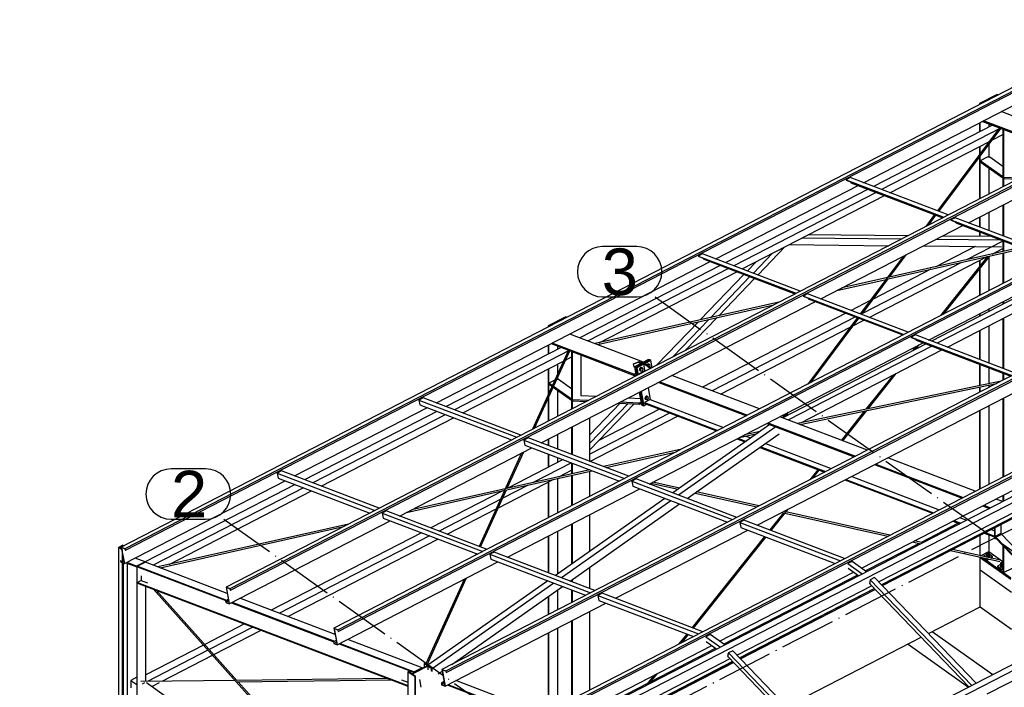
# Paper-space layout '_' of a CAD drawing. Header units: millimetres. Extents: x -84 to 507, y -65 to 286.
# Tile 4 of 16: x 24 to 130, y 122 to 194. Entities that reach past the tile are written whole.
import ezdxf

# ---------------------------------------------------------------- set-up
doc = ezdxf.new("R2010")
doc.units = ezdxf.units.MM
doc.linetypes.add('ACAD_ISO04W100', pattern=[30, 24, -3, 0, -3])
doc.layers.add('0-AS', color=7, linetype='CONTINUOUS')
doc.styles.add('Arial', font='arial.ttf')

psp = doc.layouts.new('_')

# ---------------------------------------------------------------- linework, layer by layer
at = {"layer": '0-AS', "color": 145, "linetype": 'Continuous', "ltscale": 0.25}
for p, q in [((314.28, 280.89), (34.88, 136.98)), ((35.31, 136.81), (314.7, 280.72)), ((35.34, 136.64), (314.74, 280.55)), ((325.55, 276.59), (46.16, 132.68)), ((46.58, 132.52), (325.98, 276.43)), ((46.62, 132.34), (326.01, 276.25)), ((337.14, 272.17), (57.74, 128.27)), ((58.17, 128.1), (337.56, 272.01)), ((58.2, 127.93), (337.6, 271.83)), ((348.72, 267.76), (69.33, 123.85)), ((69.75, 123.69), (349.15, 267.6)), ((69.79, 123.51), (349.18, 267.42)), ((360.31, 263.34), (80.91, 119.44)), ((81.34, 119.27), (360.73, 263.18)), ((81.37, 119.1), (360.77, 263)), ((362.57, 261.88), (83.18, 117.97)), ((363, 261.43), (83.61, 117.52)), ((374.16, 249.83), (94.77, 105.93)), ((374.59, 249.39), (95.19, 105.48)), ((114.59, 176.07), (144.47, 191.46)), ((125.86, 171.77), (155.74, 187.16)), ((128.43, 182.24), (115.66, 175.66)), ((129.32, 181.9), (116.54, 175.32)), ((129.2, 181.95), (122.53, 173.04)), ((122.69, 172.98), (129.36, 181.89)), ((128.43, 180.65), (129.55, 181.23)), ((117.43, 174.98), (128.11, 180.48)), ((113.17, 176.61), (112.72, 176.37)), ((123.67, 172.61), (113.17, 176.61)), ((98.73, 167.9), (114.01, 175.77)), ((112.72, 176.37), (112.72, 176.35)), ((112.72, 176.37), (123.21, 172.37)), ((112.72, 176.35), (123.19, 172.36)), ((113.23, 176.15), (113.25, 176.06)), ((113.25, 176.06), (123.1, 172.31)), ((115.08, 175.37), (99.8, 167.49)), ((115.97, 175.03), (100.69, 167.15)), ((101.57, 166.82), (116.86, 174.69)), ((122.23, 172.64), (121.28, 171.38)), ((121.61, 171.54), (122.38, 172.58)), ((110, 163.6), (125.28, 171.48)), ((124.45, 172.31), (123.99, 172.08)), ((123.99, 172.08), (123.99, 172.05)), ((123.99, 172.08), (134.8, 167.96)), ((123.99, 172.05), (134.77, 167.94)), ((135.26, 168.19), (124.45, 172.31)), ((124.51, 171.85), (124.52, 171.77)), ((124.52, 171.77), (134.68, 167.9)), ((119.33, 170.37), (108.67, 170.47)), ((128.41, 170.29), (123.07, 170.34)), ((103.27, 166.17), (106.16, 169.18)), ((106.62, 169.42), (117.28, 169.31)), ((118.64, 170.01), (107.98, 170.12)), ((121.02, 169.28), (129.41, 169.2)), ((126.59, 169.23), (122.37, 167.05)), ((129.39, 169.91), (122.38, 169.98)), ((129.55, 169.8), (125.66, 167.79)), ((97.31, 168.44), (96.86, 168.2)), ((96.86, 168.2), (96.86, 168.18)), ((96.86, 168.2), (107.36, 164.2)), ((96.86, 168.18), (107.33, 164.19)), ((107.81, 164.44), (97.31, 168.44)), ((104.8, 168.48), (102.77, 166.36)), ((131.5, 169.11), (112.27, 164.78)), ((118.89, 168.18), (114.25, 161.99)), ((115.22, 161.62), (127.88, 168.14)), ((117.26, 165.75), (131.75, 169.01)), ((117.4, 165.93), (119.21, 168.35)), ((127.92, 168.15), (122.86, 161.81)), ((123.21, 161.99), (128.16, 168.2)), ((128.41, 168.41), (129.55, 169)), ((68.73, 152.45), (98.15, 167.6)), ((99.22, 167.2), (84.13, 159.42)), ((97.38, 167.98), (97.39, 167.89)), ((97.39, 167.89), (107.24, 164.14)), ((103.07, 167.59), (102.13, 166.61)), ((125.13, 167.52), (114.48, 162.03)), ((121.59, 159.19), (136.87, 167.06)), ((100.11, 166.86), (85.02, 159.09)), ((86.2, 158.9), (101, 166.52)), ((101.76, 166.23), (97.07, 161.35)), ((102.4, 165.99), (98.19, 161.6)), ((121.84, 166.78), (115.64, 163.59)), ((137.17, 166.95), (121.89, 159.08)), ((137.8, 166.71), (122.51, 158.84)), ((123.6, 158.42), (138.88, 166.29)), ((99.06, 161.8), (102.9, 165.79)), ((111.74, 164.5), (117.02, 165.69)), ((114.4, 161.93), (117.26, 165.75)), ((108.59, 164.14), (108.13, 163.91)), ((108.13, 163.91), (108.14, 163.88)), ((108.13, 163.91), (118.94, 159.79)), ((108.14, 163.88), (118.91, 159.77)), ((119.4, 160.02), (108.59, 164.14)), ((80, 148.15), (109.43, 163.31)), ((105.5, 163.25), (85.77, 158.8)), ((86.02, 158.7), (104.97, 162.98)), ((108.65, 163.69), (108.66, 163.6)), ((108.66, 163.6), (118.82, 159.73)), ((115.32, 163.42), (113.27, 162.36)), ((112.69, 162.06), (97.3, 154.14)), ((96.88, 161.15), (92.41, 156.51)), ((98, 161.4), (94.14, 157.4)), ((95.5, 158.1), (98.87, 161.6)), ((113.75, 161.66), (98.36, 153.73)), ((113.95, 161.59), (108.61, 154.47)), ((108.93, 154.63), (114.1, 161.53)), ((113.51, 160.74), (114.64, 161.32)), ((99.25, 153.39), (113.18, 160.57)), ((120.17, 159.73), (119.72, 159.49)), ((130.98, 155.61), (120.17, 159.73)), ((91.59, 143.74), (121.01, 158.89)), ((121.31, 158.78), (105.92, 150.85)), ((119.72, 159.49), (119.72, 159.47)), ((119.72, 159.49), (130.53, 155.37)), ((119.72, 159.47), (130.5, 155.36)), ((120.19, 158.2), (120.56, 158.66)), ((120.23, 159.27), (120.25, 159.18)), ((120.25, 159.18), (130.41, 155.31)), ((82.12, 158.39), (69.8, 152.04)), ((83.01, 158.05), (70.69, 151.7)), ((82.91, 158.09), (79.06, 149.63)), ((79.28, 149.74), (83.05, 158.03)), ((121.94, 158.54), (106.54, 150.61)), ((107.87, 150.32), (123.02, 158.13)), ((120.21, 158.48), (119.85, 158.03)), ((71.58, 151.37), (82.38, 156.93)), ((82.6, 157.04), (83.24, 157.37)), ((91.14, 155.9), (90.5, 155.57)), ((90.5, 155.57), (90.51, 155.52)), ((90.5, 155.57), (90.55, 155.55)), ((91.79, 156.23), (91.7, 156.19)), ((91.84, 156.21), (91.79, 156.23)), ((117.77, 155.42), (114.86, 151.77)), ((115.11, 151.82), (118.12, 155.6)), ((92.62, 154.65), (102.02, 151.07)), ((92.74, 154.71), (102.14, 151.13)), ((103.43, 151.8), (94.03, 155.38)), ((103.18, 139.32), (132.6, 154.48)), ((129.38, 154.78), (107.5, 150.25)), ((107.78, 150.14), (128.86, 154.51)), ((91.46, 154.05), (91.7, 152.8)), ((67.32, 152.99), (66.86, 152.75)), ((66.86, 152.75), (66.96, 152.22)), ((66.86, 152.75), (77.36, 148.75)), ((77.82, 148.99), (67.32, 152.99)), ((88.47, 152.41), (85.22, 149.03)), ((89.31, 152.37), (85.22, 148.12)), ((85.22, 147.41), (89.96, 152.34)), ((91.7, 152.8), (91.08, 152.48)), ((91.08, 152.48), (91.1, 152.37)), ((91.08, 152.48), (98.94, 149.49)), ((91.1, 152.37), (98.82, 149.43)), ((91.7, 152.8), (99.56, 149.8)), ((53.5, 144.61), (67.72, 151.93)), ((68.79, 151.52), (54.58, 144.2)), ((69.68, 151.18), (55.46, 143.86)), ((66.96, 152.22), (76.81, 148.47)), ((93.75, 151.36), (85.22, 146.96)), ((92.69, 151.76), (86.19, 148.41)), ((106.22, 151.27), (105.9, 150.86)), ((106.21, 151), (106.54, 151.44)), ((114.71, 151.58), (112.22, 148.45)), ((112.37, 148.39), (114.95, 151.63)), ((56.35, 143.52), (70.57, 150.85)), ((85.22, 146.17), (94.64, 151.02)), ((104.21, 150.24), (113.6, 146.66)), ((104.32, 150.3), (113.72, 146.72)), ((115.02, 147.38), (105.62, 150.96)), ((104.54, 150.11), (94.11, 142.78)), ((105.18, 149.87), (94.75, 142.54)), ((95.68, 142.18), (105.55, 149.13)), ((101.28, 148.73), (103.18, 149.16)), ((103.5, 149.38), (101.81, 149)), ((114.38, 134.71), (143.9, 149.92)), ((78.59, 148.69), (78.13, 148.46)), ((78.13, 148.46), (78.23, 147.92)), ((78.13, 148.46), (88.95, 144.34)), ((89.4, 144.57), (78.59, 148.69)), ((101.01, 148.59), (101.89, 148.26)), ((101.13, 148.65), (101.99, 148.32)), ((101.97, 148.88), (102.5, 148.68)), ((104.07, 148.08), (111.14, 145.39)), ((145.78, 148.43), (116.26, 133.23)), ((146.07, 148.14), (116.54, 132.93)), ((146.08, 148.12), (116.55, 132.92)), ((116.63, 132.84), (146.15, 148.05)), ((64.78, 140.31), (79, 147.63)), ((77.89, 147.07), (73.34, 137.05)), ((76.34, 143.28), (78.12, 147.18)), ((78.23, 147.92), (88.39, 144.05)), ((95.06, 147.49), (86.69, 145.61)), ((86.95, 145.51), (94.53, 147.21)), ((103.46, 147.66), (110.41, 145.01)), ((103.56, 147.73), (110.53, 145.07)), ((82.35, 146.36), (76.4, 143.29)), ((83.23, 146.02), (79.14, 143.91)), ((126.6, 142.97), (117.2, 146.55)), ((52.09, 145.15), (51.63, 144.91)), ((51.63, 144.91), (51.73, 144.38)), ((51.63, 144.91), (62.13, 140.91)), ((62.59, 141.15), (52.09, 145.15)), ((85.2, 145.27), (66.05, 140.97)), ((76.26, 143.11), (85.45, 145.17)), ((81.88, 144.52), (83.24, 145.23)), ((109.69, 145.28), (108.82, 144.19)), ((109.17, 144.37), (109.85, 145.22)), ((115.79, 145.82), (125.19, 142.24)), ((115.91, 145.88), (125.31, 142.3)), ((35.23, 135.2), (52.5, 144.09)), ((51.73, 144.38), (61.58, 140.63)), ((75.39, 141.18), (81.35, 144.25)), ((90.18, 144.28), (89.72, 144.04)), ((89.72, 144.04), (89.82, 143.51)), ((89.72, 144.04), (100.53, 139.92)), ((100.99, 140.16), (90.18, 144.28)), ((91.77, 143.83), (94.68, 143.18)), ((94.85, 143.3), (91.98, 143.94)), ((112.6, 144.18), (122, 140.6)), ((112.71, 144.24), (122.11, 140.66)), ((113.33, 144.55), (122.73, 140.97)), ((53.57, 143.68), (37.46, 135.38)), ((54.45, 143.34), (38.33, 135.04)), ((40.04, 135.12), (55.34, 143)), ((65.52, 140.69), (76.07, 143.07)), ((75.87, 143.02), (68.13, 139.03)), ((73.48, 136.99), (76.26, 143.11)), ((78.6, 143.63), (75.86, 142.22)), ((76.36, 135.9), (90.58, 143.22)), ((89.82, 143.51), (99.98, 139.64)), ((96.51, 142.77), (103.16, 141.28)), ((103.37, 141.39), (96.68, 142.89)), ((75.64, 142.11), (69.02, 138.7)), ((93.27, 142.19), (81.52, 133.93)), ((93.91, 141.95), (82.16, 133.69)), ((129.54, 141.85), (128.79, 142.13)), ((63.36, 140.85), (62.91, 140.62)), ((62.91, 140.62), (63.01, 140.08)), ((62.91, 140.62), (73.72, 136.49)), ((74.18, 136.73), (63.36, 140.85)), ((69.91, 138.36), (75.17, 141.07)), ((83.09, 133.33), (94.84, 141.6)), ((105.99, 140.64), (104.53, 138.81)), ((104.69, 138.75), (106.51, 141.04)), ((106.17, 140.87), (106.1, 140.78)), ((117.42, 138.24), (106.27, 140.74)), ((127.38, 141.41), (128.13, 141.12)), ((127.5, 141.47), (128.25, 141.18)), ((46.5, 130.9), (63.77, 139.79)), ((63.01, 140.08), (73.17, 136.21)), ((101.76, 139.86), (101.31, 139.63)), ((101.31, 139.63), (101.41, 139.09)), ((101.31, 139.63), (112.12, 135.51)), ((112.57, 135.74), (101.76, 139.86)), ((106.16, 140.6), (117.21, 138.13)), ((124.18, 139.76), (124.94, 139.47)), ((124.3, 139.82), (125.05, 139.53)), ((124.92, 140.14), (125.67, 139.85)), ((59.29, 139.45), (38.82, 134.85)), ((39.08, 134.75), (58.76, 139.17)), ((67.12, 138.51), (51, 130.21)), ((87.95, 131.48), (102.17, 138.8)), ((101.41, 139.09), (111.57, 135.22)), ((127.68, 138.53), (128.65, 138.16)), ((128.3, 138.85), (128.65, 138.72)), ((129.34, 139.39), (129.34, 138.43)), ((68.01, 138.18), (51.88, 129.87)), ((52.77, 129.53), (68.9, 137.84)), ((103.98, 138.11), (96.19, 128.34)), ((96.34, 128.28), (104.13, 138.06)), ((119.86, 137.53), (120.77, 137.33)), ((120.98, 137.44), (120.07, 137.64)), ((127.56, 138.47), (128.65, 138.06)), ((128.65, 138.16), (128.65, 138.06)), ((129.34, 138.43), (128.73, 138.11)), ((128.73, 138.11), (138.18, 128.29)), ((128.73, 138), (128.73, 138.11)), ((128.73, 138), (138.11, 128.25)), ((129.34, 138.43), (138.79, 128.6)), ((35.06, 137.18), (34.61, 136.94)), ((34.93, 136.71), (34.61, 136.94)), ((34.61, 136.94), (34.61, 92.7)), ((35.1, 137.15), (34.69, 136.94)), ((34.92, 136.77), (34.69, 136.94)), ((34.88, 136.98), (35.22, 135.22)), ((34.88, 136.98), (35.31, 136.81)), ((34.9, 136.95), (35.23, 135.2)), ((34.9, 136.95), (35.3, 136.8)), ((34.99, 136.67), (34.93, 136.71)), ((35.04, 136.69), (34.99, 136.67)), ((34.99, 136.67), (34.99, 92.42)), ((35.1, 137.15), (35.06, 137.18)), ((35.1, 137.09), (35.1, 137.15)), ((35.3, 136.8), (35.33, 136.64)), ((35.31, 136.81), (35.34, 136.64)), ((35.33, 136.64), (35.34, 136.64)), ((74.95, 136.44), (74.49, 136.2)), ((85.76, 132.31), (74.95, 136.44)), ((123.95, 136.61), (129.25, 135.43)), ((129.32, 135.57), (124.16, 136.72)), ((157.37, 136.39), (127.84, 121.18)), ((34.82, 135.52), (34.86, 135.34)), ((34.82, 135.52), (34.84, 135.51)), ((34.84, 135.51), (34.87, 135.35)), ((34.86, 135.34), (35.23, 135.2)), ((34.87, 135.35), (35.22, 135.22)), ((35.13, 135.67), (35.04, 135.63)), ((35.04, 135.62), (35.13, 135.66)), ((35.04, 135.44), (35.16, 135.5)), ((35.1, 135.66), (35.1, 135.83)), ((37.49, 135.35), (36.66, 134.92)), ((46.28, 132), (37.49, 135.35)), ((58.09, 126.48), (75.35, 135.38)), ((72.99, 136.28), (72.89, 136.07)), ((73.12, 136.18), (73.13, 136.22)), ((74.49, 136.2), (74.59, 135.67)), ((74.49, 136.2), (85.3, 132.08)), ((74.59, 135.67), (84.75, 131.8)), ((113.37, 135.43), (112.91, 135.2)), ((114.93, 134.32), (113.37, 135.43)), ((35.04, 92.44), (35.04, 135.27)), ((35.1, 92.9), (35.1, 135.25)), ((35.13, 92.89), (35.13, 135.24)), ((35.56, 93.11), (35.56, 135.22)), ((36.62, 134.82), (36.56, 134.85)), ((36.56, 134.85), (36.56, 91.87)), ((36.66, 134.84), (36.62, 134.82)), ((36.62, 91.83), (36.62, 134.82)), ((36.66, 134.92), (46.21, 131.28)), ((36.66, 134.92), (36.66, 134.85)), ((36.66, 134.85), (46.13, 131.24)), ((39.22, 134.7), (39.5, 134.85)), ((99.15, 126.87), (113.53, 134.28)), ((112.91, 135.2), (114.47, 134.09)), ((112.94, 134.7), (114.08, 133.88)), ((37.05, 133.39), (36.66, 133.19)), ((37.05, 133.88), (37.05, 133.39)), ((37.05, 133.39), (37.72, 133.14)), ((71.73, 133.51), (67.61, 124.45)), ((67.74, 124.36), (71.95, 133.62)), ((80.69, 133.34), (67.83, 124.3)), ((115.33, 133.47), (115.23, 133.08)), ((115.3, 133.02), (115.3, 133.35)), ((115.79, 133.71), (115.33, 133.47)), ((115.33, 133.47), (126.24, 122.14)), ((126.7, 122.37), (115.79, 133.71)), ((36.66, 133.19), (65.66, 122.13)), ((36.66, 133.19), (36.66, 133.11)), ((36.66, 133.11), (65.66, 122.06)), ((37.53, 122.57), (37.53, 132.78)), ((38.31, 132.48), (65.66, 102.03)), ((47.32, 122.68), (38.63, 132.36)), ((46.16, 132.68), (46.49, 130.92)), ((46.16, 132.68), (46.58, 132.52)), ((46.17, 132.66), (46.5, 130.9)), ((46.17, 132.66), (46.57, 132.51)), ((46.57, 132.51), (46.6, 132.35)), ((46.58, 132.52), (46.62, 132.34)), ((46.6, 132.35), (46.62, 132.34)), ((81.33, 133.1), (68.27, 123.91)), ((70.38, 124.39), (82.26, 132.75)), ((115.48, 132.83), (101.03, 125.38)), ((115.77, 132.53), (101.31, 125.09)), ((115.78, 132.52), (101.33, 125.07)), ((101.4, 125), (115.85, 132.44)), ((115.23, 133.08), (115.28, 133.04)), ((115.28, 133.04), (125.92, 121.97)), ((115.28, 133.04), (115.3, 133.02)), ((46.4, 131.38), (46.1, 131.22)), ((46.1, 131.22), (46.13, 131.04)), ((46.1, 131.22), (46.11, 131.22)), ((46.11, 131.22), (46.4, 131.37)), ((46.11, 131.22), (46.14, 131.06)), ((46.14, 131.06), (46.43, 131.21)), ((57.87, 127.59), (47.64, 131.49)), ((86.54, 132.02), (86.08, 131.78)), ((86.08, 131.78), (86.18, 131.25)), ((86.08, 131.78), (96.89, 127.66)), ((86.18, 131.25), (96.34, 127.38)), ((97.35, 127.9), (86.54, 132.02)), ((46.13, 131.04), (46.5, 130.9)), ((46.14, 131.06), (46.49, 130.92)), ((46.72, 131.01), (57.71, 126.82)), ((46.81, 131.06), (57.8, 126.87)), ((69.68, 122.07), (86.94, 130.96)), ((48.14, 128.73), (43.86, 126.53)), ((49.02, 128.4), (44.35, 125.99)), ((44.84, 125.45), (49.91, 128.06)), ((57.74, 128.27), (58.08, 126.51)), ((57.74, 128.27), (58.17, 128.1)), ((57.76, 128.24), (58.09, 126.48)), ((57.76, 128.24), (58.16, 128.09)), ((58.16, 128.09), (58.19, 127.93)), ((58.17, 128.1), (58.2, 127.93)), ((58.19, 127.93), (58.2, 127.93)), ((57.99, 126.96), (57.68, 126.81)), ((57.69, 126.8), (57.99, 126.95)), ((67.2, 124.03), (59.23, 127.07)), ((95.63, 127.65), (94.78, 126.58)), ((95.12, 126.75), (95.79, 127.59)), ((98.14, 127.59), (97.68, 127.35)), ((97.68, 127.35), (99.25, 126.24)), ((99.7, 126.48), (98.14, 127.59)), ((43.72, 126.46), (37.53, 123.27)), ((44.2, 125.92), (37.71, 122.57)), ((57.68, 126.81), (57.72, 126.63)), ((57.68, 126.81), (57.69, 126.8)), ((57.69, 126.8), (57.72, 126.64)), ((57.72, 126.64), (58.02, 126.79)), ((57.72, 126.64), (58.08, 126.51)), ((57.72, 126.63), (58.09, 126.48)), ((58.31, 126.6), (66.38, 123.52)), ((58.39, 126.64), (66.36, 123.6)), ((81.26, 117.65), (98.31, 126.43)), ((97.71, 126.86), (98.86, 126.04)), ((100.57, 125.86), (100.11, 125.63)), ((111.47, 114.53), (100.57, 125.86)), ((39.29, 122.59), (44.69, 125.37)), ((100.25, 124.98), (83.27, 116.24)), ((100.11, 125.63), (100.01, 125.24)), ((100.01, 125.24), (100.05, 125.19)), ((100.05, 125.19), (110.7, 114.13)), ((100.05, 125.19), (100.08, 125.18)), ((100.08, 125.18), (100.08, 125.51)), ((100.11, 125.63), (111.01, 114.29)), ((67.78, 124.24), (66.11, 123.37)), ((67.82, 124.21), (66.15, 123.35)), ((67.2, 124.03), (66.36, 123.6)), ((66.36, 123.6), (67.2, 124.03)), ((67.31, 123.99), (67.2, 124.03)), ((67.49, 124.54), (67.41, 124.5)), ((67.78, 124.24), (67.41, 124.5)), ((67.41, 124.5), (67.41, 124.05)), ((68.27, 123.99), (67.49, 124.54)), ((68.19, 123.95), (67.82, 124.21)), ((67.82, 124.21), (67.82, 123.8)), ((68.27, 123.99), (68.19, 123.95)), ((68.19, 123.95), (68.19, 123.66)), ((68.27, 123.63), (68.27, 123.99)), ((69.33, 123.85), (69.66, 122.09)), ((69.33, 123.85), (69.75, 123.69)), ((69.34, 123.83), (69.68, 122.07)), ((69.34, 123.83), (69.75, 123.68)), ((83.63, 115.85), (100.62, 124.6)), ((100.54, 124.69), (83.65, 115.99)), ((100.55, 124.67), (83.67, 115.98)), ((36.56, 123.01), (35.92, 122.68)), ((35.92, 122.68), (36.56, 122.23)), ((35.92, 122.68), (35.92, 121.88)), ((47.11, 122.68), (36.99, 122.56)), ((47.24, 122.53), (63.9, 122.73)), ((63.52, 122.87), (47.32, 122.68)), ((64.99, 122.74), (65.66, 122.49)), ((65.74, 123.64), (65.66, 123.6)), ((66.44, 123.04), (65.66, 123.6)), ((65.66, 123.6), (65.66, 70.64)), ((66.11, 123.37), (65.74, 123.64)), ((66.51, 123.08), (66.15, 123.35)), ((66.36, 123.6), (66.38, 123.52)), ((66.36, 123.6), (66.47, 123.56)), ((66.38, 123.52), (66.36, 123.6)), ((66.38, 123.52), (66.39, 123.52)), ((66.51, 123.08), (66.44, 123.04)), ((66.44, 70.09), (66.44, 123.04)), ((66.51, 70.13), (66.51, 123.08)), ((67.11, 121.93), (66.95, 122.76)), ((67.11, 121.93), (66.95, 122.76)), ((68.93, 123.37), (69.36, 123.68)), ((69.75, 123.69), (69.79, 123.51)), ((69.75, 123.68), (69.78, 123.52)), ((69.78, 123.52), (69.79, 123.51)), ((81.04, 118.76), (70.82, 122.66)), ((92.13, 123.25), (91.22, 122.11)), ((91.56, 122.28), (92.47, 123.43)), ((37.41, 122.42), (37.14, 122.28)), ((64.53, 103.29), (37.6, 122.42)), ((38.17, 122.01), (38.99, 122.44)), ((65.66, 102.26), (47.45, 122.53)), ((69.57, 122.55), (69.27, 122.39)), ((69.27, 122.39), (69.3, 122.21)), ((69.27, 122.39), (69.28, 122.39)), ((69.28, 122.39), (69.58, 122.54)), ((69.28, 122.39), (69.31, 122.23)), ((69.3, 122.21), (69.68, 122.07)), ((69.31, 122.23), (69.61, 122.38)), ((69.31, 122.23), (69.66, 122.09)), ((69.89, 122.18), (80.89, 117.99)), ((69.98, 122.22), (80.97, 118.04))]:
    psp.add_line(p, q, dxfattribs=at)
at = {"layer": '0-AS', "color": 1, "linetype": 'ACAD_ISO04W100', "ltscale": 0.25}
for p, q in [((-2.16, 70.58), (361.45, 257.86)), ((92.22, 163.81), (261.3, 43.73)), ((45.91, 139.96), (214.99, 19.88))]:
    psp.add_line(p, q, dxfattribs=at)
at = {"layer": '0-AS', "color": 30, "linetype": 'Continuous', "ltscale": 0.25}
for p, q in [((128.94, 185.54), (127.04, 184.56)), ((129.02, 185.48), (127.12, 184.5)), ((129.02, 185.48), (128.94, 185.54)), ((129.02, 185.46), (129.02, 185.48)), ((127.12, 184.5), (127.04, 184.56)), ((127.04, 184.56), (127.04, 184.44)), ((127.12, 184.48), (127.12, 184.5)), ((137.29, 180.67), (129.38, 183.69)), ((127.04, 182.48), (127.04, 181.52)), ((127.12, 181.56), (127.12, 182.52)), ((127.36, 182.65), (136.27, 179.25)), ((136.25, 179.36), (127.47, 182.71)), ((128.04, 182.39), (128.04, 182.04)), ((129.63, 181.76), (129.55, 181.81)), ((129.55, 181.81), (129.55, 175.64)), ((129.66, 181.77), (129.63, 181.76)), ((129.63, 181.76), (129.63, 175.68)), ((127.04, 179.93), (127.04, 179.06)), ((127.12, 179.16), (127.12, 179.97)), ((128.04, 180.45), (128.04, 180.39)), ((128.04, 180.13), (128.04, 178.8)), ((127.04, 178.79), (127.04, 174.34)), ((127.12, 174.38), (127.12, 178.9)), ((127.89, 178.81), (127.12, 178.42)), ((128.17, 178.79), (127.89, 178.81)), ((129.55, 177.81), (128.17, 178.79)), ((129.55, 176.69), (127.12, 178.42)), ((127.12, 178.42), (127.12, 178.32)), ((127.12, 178.32), (129.55, 176.59)), ((128.04, 177.67), (128.04, 174.86)), ((129.63, 176.63), (129.67, 176.52)), ((131.31, 176.54), (129.63, 176.63)), ((129.67, 176.52), (131.12, 176.44)), ((129.55, 173.68), (129.55, 170.36)), ((129.63, 173.72), (129.63, 170.34)), ((127.04, 172.38), (127.04, 171.32)), ((127.12, 171.29), (127.12, 172.42)), ((128.04, 172.9), (128.04, 170.94)), ((127.04, 170.81), (127.04, 170.3)), ((127.12, 170.3), (127.12, 170.78)), ((128.04, 170.43), (128.04, 170.29)), ((129.55, 169.85), (129.55, 168.67)), ((129.63, 169.82), (129.63, 168.69)), ((129.55, 168.52), (129.55, 165.25)), ((129.63, 168.53), (129.63, 165.29)), ((127.04, 167.71), (127.04, 167.05)), ((127.12, 167.14), (127.12, 167.75)), ((128.04, 168.04), (128.04, 164.47)), ((127.04, 166.79), (127.04, 163.96)), ((127.12, 164), (127.12, 166.89)), ((129.55, 163.29), (129.55, 163.03)), ((129.63, 163.33), (129.63, 163.07)), ((127.04, 162), (127.04, 161.73)), ((127.12, 161.77), (127.12, 162.04)), ((128.04, 162.51), (128.04, 162.24)), ((82.63, 161.68), (80.73, 160.7)), ((80.81, 160.65), (80.73, 160.7)), ((80.73, 160.7), (80.73, 160.59)), ((82.71, 161.63), (80.81, 160.65)), ((82.71, 161.63), (82.63, 161.68)), ((82.71, 161.61), (82.71, 161.63)), ((128.04, 160.71), (128.04, 156.73)), ((129.55, 161.49), (129.55, 156.15)), ((129.63, 161.53), (129.63, 156.12)), ((80.81, 160.63), (80.81, 160.65)), ((90.98, 156.82), (83.06, 159.83)), ((127.04, 160.19), (127.04, 157.11)), ((127.12, 157.08), (127.12, 160.23)), ((80.73, 158.63), (80.73, 157.67)), ((80.81, 157.71), (80.81, 158.67)), ((81.05, 158.8), (89.96, 155.4)), ((89.94, 155.51), (81.16, 158.85)), ((81.73, 158.54), (81.73, 158.18)), ((83.32, 157.9), (83.24, 157.96)), ((83.24, 157.96), (83.24, 151.78)), ((83.35, 157.92), (83.32, 157.9)), ((83.32, 157.9), (83.32, 151.82)), ((84.24, 157.58), (84.24, 153.25)), ((81.73, 156.59), (81.73, 155.5)), ((89.87, 156.6), (90.41, 156.81)), ((89.94, 156.64), (89.87, 156.6)), ((89.87, 156.6), (89.92, 156.33)), ((90.49, 156.85), (89.94, 156.64)), ((91.52, 157.1), (90, 156.31)), ((91.65, 157.05), (90.12, 156.27)), ((91.65, 157.05), (90.12, 156.27)), ((90.97, 156.59), (90.25, 156.22)), ((90.41, 156.81), (90.49, 156.85)), ((90.41, 156.81), (90.72, 156.69)), ((90.8, 156.73), (90.49, 156.85)), ((90.8, 156.73), (90.72, 156.69)), ((91.05, 156.63), (90.97, 156.59)), ((91.02, 156.61), (90.97, 156.59)), ((90.97, 156.59), (91.09, 155.97)), ((90.97, 156.59), (91.29, 156.47)), ((91.77, 157), (91.02, 156.61)), ((91.36, 156.51), (91.05, 156.63)), ((91.36, 156.51), (91.29, 156.47)), ((91.29, 156.47), (91.66, 156.12)), ((91.73, 156.16), (91.36, 156.51)), ((91.65, 157.05), (91.52, 157.1)), ((91.77, 157), (91.65, 157.05)), ((91.91, 156.25), (91.77, 157)), ((127.04, 156.6), (127.04, 154.3)), ((127.12, 154.31), (127.12, 156.57)), ((80.73, 156.08), (80.73, 153.3)), ((80.81, 153.47), (80.81, 156.12)), ((89.92, 156.33), (90, 156.3)), ((90.13, 155.6), (89.94, 155.51)), ((89.96, 155.4), (89.94, 155.51)), ((89.96, 155.4), (90.15, 155.5)), ((90, 156.31), (90.15, 155.5)), ((90.12, 156.27), (90, 156.31)), ((90.12, 156.27), (90.29, 155.41)), ((90.12, 156.27), (90.29, 155.41)), ((90.25, 156.22), (90.12, 156.27)), ((90.15, 155.5), (90.18, 155.36)), ((90.25, 156.22), (90.39, 155.47)), ((91.09, 155.97), (91.16, 155.86)), ((128.04, 156.22), (128.04, 154.5)), ((129.55, 155.64), (129.55, 154.87)), ((129.63, 155.61), (129.63, 154.91)), ((81.45, 154.89), (80.81, 154.56)), ((81.18, 154.3), (80.81, 154.56)), ((80.81, 154.56), (80.81, 154.47)), ((80.81, 154.47), (81.15, 154.23)), ((81.86, 154.94), (81.65, 154.95)), ((81.73, 155.12), (81.73, 154.95)), ((83.24, 153.96), (81.86, 154.94)), ((81.28, 154.14), (83.24, 152.74)), ((83.24, 152.84), (81.31, 154.21)), ((81.73, 153.82), (81.73, 151)), ((90.52, 153.57), (90.77, 152.23)), ((90.62, 153.62), (90.9, 152.18)), ((90.62, 153.62), (90.9, 152.18)), ((90.73, 153.68), (91.02, 152.13)), ((127.04, 154.14), (127.04, 153.58)), ((127.12, 153.62), (127.12, 154.15)), ((128.04, 154.34), (128.04, 154.09)), ((80.73, 152.92), (80.73, 150.49)), ((80.81, 150.53), (80.81, 153.09)), ((83.32, 152.77), (83.36, 152.66)), ((85, 152.69), (83.32, 152.77)), ((83.36, 152.66), (84.81, 152.59)), ((84.24, 153.25), (85.92, 153.16)), ((88.28, 152.42), (90.55, 152.31)), ((90.51, 152.42), (88.48, 152.52)), ((89.4, 152.99), (90.64, 152.93)), ((90.72, 152.52), (90.51, 152.42)), ((90.55, 152.31), (90.51, 152.42)), ((90.55, 152.31), (90.74, 152.41)), ((91.02, 152.13), (91.32, 152.29)), ((129.55, 152.91), (129.55, 144.49)), ((129.63, 152.95), (129.63, 144.53)), ((90.77, 152.23), (90.9, 152.18)), ((90.9, 152.18), (91.02, 152.13)), ((127.04, 151.61), (127.04, 143.19)), ((127.12, 143.23), (127.12, 151.65)), ((128.04, 152.13), (128.04, 143.71)), ((85.22, 146.17), (85.22, 150.84)), ((83.24, 149.82), (83.24, 146.92)), ((83.32, 149.86), (83.32, 146.89)), ((80.73, 148.53), (80.73, 147.88)), ((80.81, 147.85), (80.81, 148.57)), ((81.73, 149.04), (81.73, 147.5)), ((80.73, 146.97), (80.73, 145.52)), ((80.81, 145.56), (80.81, 146.95)), ((81.73, 146.59), (81.73, 146.04)), ((83.24, 146.02), (83.24, 144.83)), ((83.32, 145.99), (83.32, 144.85)), ((85.22, 142.42), (85.22, 145.12)), ((80.73, 143.93), (80.73, 140.1)), ((80.81, 140.14), (80.81, 143.97)), ((81.73, 144.34), (81.73, 140.62)), ((83.24, 144.68), (83.24, 141.4)), ((83.32, 144.69), (83.32, 141.44)), ((129.55, 142.53), (129.55, 141.85)), ((129.63, 142.57), (129.63, 141.89)), ((85.22, 136.53), (85.22, 140.46)), ((81.73, 138.66), (81.73, 134.07)), ((83.24, 139.44), (83.24, 135.14)), ((83.32, 139.48), (83.32, 135.19)), ((128.65, 139.03), (128.65, 137.93)), ((128.73, 137.87), (128.73, 139.07)), ((80.73, 138.14), (80.73, 134.23)), ((80.81, 134.2), (80.81, 138.18)), ((128.04, 138.29), (128.04, 136.5)), ((128.65, 137.93), (128.73, 137.87)), ((128.73, 137.87), (128.81, 137.92)), ((127.16, 136.05), (128.04, 136.5)), ((128.04, 136.5), (129.55, 135.43)), ((129.55, 137.14), (129.55, 134.3)), ((129.63, 137.06), (129.63, 134.24)), ((36.54, 134.93), (35.5, 135.33)), ((37.46, 135.4), (36.41, 135.8)), ((37.46, 135.4), (36.54, 134.93)), ((37.47, 135.34), (37.46, 135.4)), ((127.12, 135.87), (130.41, 133.53)), ((127.38, 135.85), (130.41, 133.69)), ((127.74, 136.13), (127.48, 135.99)), ((127.48, 135.99), (127.51, 135.97)), ((127.48, 135.99), (127.48, 135.98)), ((127.66, 135.78), (127.93, 135.59)), ((127.82, 136.17), (127.74, 136.13)), ((127.83, 135.74), (127.93, 135.67)), ((127.93, 135.67), (128, 135.71)), ((127.93, 135.59), (128.11, 135.68)), ((127.93, 135.59), (127.93, 135.67)), ((128.46, 135.95), (128.13, 136.19)), ((128.21, 135.81), (128.46, 135.95)), ((128.32, 135.79), (128.46, 135.87)), ((128.46, 135.87), (128.46, 135.95)), ((35.4, 135.28), (36.56, 134.85)), ((36.56, 134.84), (36.54, 134.93)), ((36.56, 134.84), (36.66, 134.89)), ((36.56, 134.85), (36.56, 134.84)), ((85.22, 132.52), (85.22, 134.83)), ((129.24, 135.07), (128.97, 134.93)), ((128.97, 134.93), (129.42, 134.61)), ((128.97, 134.93), (128.97, 134.85)), ((128.97, 134.85), (129.42, 134.53)), ((129.31, 135.11), (129.24, 135.07)), ((129.42, 134.61), (129.55, 134.68)), ((129.42, 134.53), (129.42, 134.61)), ((129.42, 134.53), (129.55, 134.6)), ((129.55, 134.3), (129.63, 134.24)), ((129.63, 134.24), (130.58, 134.73)), ((83.24, 133.44), (83.24, 133.27)), ((83.32, 133.49), (83.32, 133.24)), ((81.73, 132.37), (81.73, 130.24)), ((83.24, 132.37), (83.24, 131.02)), ((83.32, 132.34), (83.32, 131.06)), ((80.73, 131.67), (80.73, 129.72)), ((80.81, 129.76), (80.81, 131.72)), ((85.22, 121.65), (85.22, 130.08)), ((83.24, 129.06), (83.24, 120.63)), ((83.32, 129.1), (83.32, 120.67)), ((81.73, 128.28), (81.73, 119.85)), ((80.73, 127.76), (80.73, 118.88)), ((80.81, 118.85), (80.81, 127.8))]:
    psp.add_line(p, q, dxfattribs=at)
at = {"layer": '0-AS', "color": 2, "linetype": 'Continuous', "ltscale": 0.25}
for p, q in [((90.25, 169.21), (86.58, 169.21)), ((86.58, 163.81), (90.25, 163.81)), ((43.96, 145.36), (40.25, 145.36)), ((40.25, 139.96), (43.96, 139.96))]:
    psp.add_line(p, q, dxfattribs=at)
at = {"layer": '0-AS', "color": 9, "linetype": 'Continuous', "ltscale": 0.25}
for p, q in [((91.45, 156.6), (91.38, 156.49)), ((91.44, 156.44), (91.54, 156.57)), ((91.54, 156.57), (91.45, 156.6)), ((91.58, 156.58), (91.45, 156.6)), ((91.56, 156.61), (91.54, 156.62)), ((91.54, 156.57), (91.67, 156.55)), ((91.67, 156.55), (91.58, 156.58)), ((91.7, 156.39), (91.67, 156.55)), ((90.69, 156.21), (90.59, 156.07)), ((90.59, 156.07), (90.62, 155.91)), ((90.59, 156.07), (90.67, 156.04)), ((90.62, 155.91), (90.7, 155.88)), ((90.62, 155.89), (90.64, 155.88)), ((90.67, 156.04), (90.77, 156.17)), ((90.7, 155.88), (90.67, 156.04)), ((90.77, 156.17), (90.69, 156.21)), ((90.82, 156.19), (90.69, 156.21)), ((90.7, 155.88), (90.83, 155.86)), ((90.8, 156.22), (90.77, 156.23)), ((90.77, 156.17), (90.9, 156.16)), ((90.9, 156.16), (90.82, 156.19)), ((90.83, 155.86), (90.93, 156)), ((90.93, 156), (90.9, 156.16)), ((91.61, 156.27), (91.7, 156.39)), ((91.18, 153.91), (91.2, 153.91)), ((91.2, 153.91), (91.22, 153.93)), ((91.27, 153.14), (91.17, 153)), ((91.17, 153), (91.2, 152.85)), ((91.17, 153), (91.25, 152.97)), ((91.2, 152.85), (91.28, 152.82)), ((91.2, 152.83), (91.22, 152.82)), ((91.25, 152.97), (91.35, 153.11)), ((91.28, 152.82), (91.25, 152.97)), ((91.35, 153.11), (91.27, 153.14)), ((91.4, 153.12), (91.27, 153.14)), ((91.28, 152.82), (91.41, 152.8)), ((91.38, 153.15), (91.35, 153.16)), ((91.35, 153.11), (91.48, 153.09)), ((91.48, 153.09), (91.4, 153.12)), ((91.41, 152.8), (91.51, 152.94)), ((91.51, 152.94), (91.48, 153.09))]:
    psp.add_line(p, q, dxfattribs=at)
at = {"layer": '0-AS', "color": 3, "linetype": 'Continuous', "ltscale": 0.25}
for p, q in [((124.77, 139.54), (120.78, 137.48)), ((127.12, 136.06), (127.12, 138.25)), ((120.57, 137.37), (114.81, 134.41)), ((127.12, 130.56), (127.12, 135.9)), ((127.12, 134.54), (130.49, 132.14)), ((113.97, 133.97), (99.59, 126.56)), ((121.57, 127.7), (127.12, 130.56)), ((127.12, 130.56), (130.49, 128.16)), ((106.35, 119.86), (120.8, 127.3)), ((121.98, 127.91), (128.48, 123.29)), ((98.74, 126.13), (91.76, 122.53)), ((119.38, 126.57), (125.88, 121.95)), ((91.41, 122.35), (85.22, 119.17))]:
    psp.add_line(p, q, dxfattribs=at)
at = {"layer": '0-AS', "color": 7, "linetype": 'Continuous', "ltscale": 0.25}
for p, q in [((127.8, 136.03), (127.79, 135.97)), ((127.79, 135.97), (127.83, 135.92)), ((127.79, 135.97), (127.79, 135.95)), ((127.79, 135.95), (127.83, 135.9)), ((127.82, 136.05), (127.8, 136.03)), ((127.94, 136.38), (127.82, 136.31)), ((127.82, 136.31), (127.85, 136.22)), ((127.82, 136.31), (127.82, 136.17)), ((127.82, 136.17), (127.85, 136.07)), ((127.82, 136.17), (127.85, 136.07)), ((127.82, 136.17), (127.82, 136.03)), ((127.82, 136.03), (127.85, 135.93)), ((127.91, 135.89), (127.83, 135.92)), ((127.83, 135.92), (127.83, 135.9)), ((127.85, 136.22), (128, 136.18)), ((127.85, 136.22), (127.85, 136.07)), ((127.85, 136.07), (128, 136.04)), ((127.85, 136.07), (128, 136.04)), ((127.85, 136.07), (127.85, 135.93)), ((127.85, 135.93), (128, 135.9)), ((127.87, 136.27), (127.88, 136.3)), ((127.89, 136.24), (127.87, 136.27)), ((127.88, 136.3), (127.91, 136.33)), ((127.88, 136.3), (127.88, 136.26)), ((127.94, 136.22), (127.89, 136.24)), ((127.91, 136.33), (127.95, 136.34)), ((127.91, 136.33), (127.91, 136.24)), ((128, 135.88), (127.91, 135.89)), ((127.91, 135.88), (127.91, 135.89)), ((128.1, 136.34), (127.94, 136.38)), ((127.99, 136.22), (127.94, 136.22)), ((127.95, 136.34), (128, 136.34)), ((127.95, 136.22), (127.95, 136.34)), ((128.04, 136.23), (127.99, 136.22)), ((128, 136.34), (128.05, 136.32)), ((128, 136.23), (128, 136.34)), ((128.13, 136.25), (128, 136.18)), ((128, 136.18), (128, 136.04)), ((128, 136.04), (128.13, 136.1)), ((128, 136.04), (128.13, 136.1)), ((128, 136.04), (128, 135.9)), ((128, 135.9), (128.13, 135.96)), ((128, 135.88), (128.09, 135.91)), ((128, 135.86), (128, 135.88)), ((128.01, 135.86), (128.09, 135.88)), ((128.07, 136.26), (128.04, 136.23)), ((128.05, 136.32), (128.07, 136.29)), ((128.05, 136.24), (128.05, 136.32)), ((128.07, 136.29), (128.07, 136.26)), ((128.15, 135.96), (128.09, 135.91)), ((128.09, 135.88), (128.15, 135.93)), ((128.09, 135.91), (128.09, 135.88)), ((128.13, 136.25), (128.1, 136.34)), ((128.13, 136.1), (128.13, 136.25)), ((128.13, 135.96), (128.13, 136.1)), ((128.15, 136.01), (128.13, 136.05)), ((128.15, 136.01), (128.15, 135.96)), ((128.15, 135.99), (128.15, 136.01)), ((128.15, 135.93), (128.15, 135.99)), ((128.15, 135.96), (128.15, 135.93)), ((129.29, 134.97), (129.28, 134.91)), ((129.32, 134.86), (129.28, 134.91)), ((129.28, 134.91), (129.28, 134.89)), ((129.28, 134.89), (129.32, 134.84)), ((129.31, 134.99), (129.29, 134.97)), ((129.43, 135.32), (129.31, 135.25)), ((129.31, 135.25), (129.34, 135.16)), ((129.31, 135.25), (129.31, 135.11)), ((129.31, 135.11), (129.34, 135.01)), ((129.31, 135.11), (129.31, 134.97)), ((129.31, 135.11), (129.34, 135.01)), ((129.31, 134.97), (129.34, 134.87)), ((129.32, 134.86), (129.4, 134.83)), ((129.32, 134.84), (129.32, 134.86)), ((129.32, 134.84), (129.4, 134.81)), ((129.34, 135.16), (129.49, 135.12)), ((129.34, 135.01), (129.34, 135.16)), ((129.34, 135.01), (129.49, 134.98)), ((129.34, 134.87), (129.34, 135.01)), ((129.34, 135.01), (129.49, 134.98)), ((129.34, 134.87), (129.49, 134.84)), ((129.36, 135.21), (129.37, 135.24)), ((129.39, 135.18), (129.36, 135.21)), ((129.37, 135.24), (129.4, 135.27)), ((129.37, 135.2), (129.37, 135.24)), ((129.43, 135.16), (129.39, 135.18)), ((129.4, 135.27), (129.44, 135.28)), ((129.4, 135.27), (129.4, 135.18)), ((129.4, 134.83), (129.5, 134.82)), ((129.4, 134.81), (129.4, 134.83)), ((129.4, 134.81), (129.5, 134.8)), ((129.55, 135.29), (129.43, 135.32)), ((129.48, 135.16), (129.43, 135.16)), ((129.44, 135.28), (129.5, 135.28)), ((129.44, 135.28), (129.44, 135.16)), ((129.53, 135.18), (129.48, 135.16)), ((129.49, 135.12), (129.55, 135.16)), ((129.49, 134.98), (129.49, 135.12)), ((129.49, 134.98), (129.55, 135.01)), ((129.49, 134.98), (129.55, 135.01)), ((129.49, 134.84), (129.49, 134.98)), ((129.49, 134.84), (129.55, 134.87)), ((129.5, 135.28), (129.54, 135.26)), ((129.5, 135.28), (129.5, 135.17)), ((129.55, 134.84), (129.5, 134.82)), ((129.5, 134.8), (129.55, 134.82)), ((129.5, 134.82), (129.5, 134.8)), ((129.55, 135.2), (129.53, 135.18)), ((129.54, 135.26), (129.55, 135.24)), ((129.54, 135.26), (129.54, 135.18)), ((129.55, 135.01), (129.55, 135.01)), ((129.55, 134.87), (129.55, 134.87))]:
    psp.add_line(p, q, dxfattribs=at)
at = {"layer": '0-AS', "color": 2, "linetype": 'Continuous', "ltscale": 0.25}
for centre, start, end in [((86.58, 166.51), 90, 270), ((90.25, 166.51), 270, 90), ((40.25, 142.66), 90, 270), ((43.96, 142.66), 270, 90)]:
    psp.add_arc(centre, 2.7, start, end, dxfattribs=at)
at = {"layer": '0-AS', "color": 9, "linetype": 'Continuous', "ltscale": 0.25, "extrusion": (0.626268, -0.238668, 0.742176)}
for centre, end in [((178.76, -22.08, 19.94), 83.3881), ((178.13, -21.65, 19.55), 174.6098), ((175.47, -22.87, 20.65), 174.6098)]:
    psp.add_arc(centre, 0.185, 354.6098, end, dxfattribs=at)
at = {"layer": '0-AS', "color": 9, "linetype": 'Continuous', "ltscale": 0.25, "extrusion": (-0.626268, 0.238668, -0.742176)}
for centre, start, end in [((-178.76, -22.1, -19.96), 96.3418, 207.3495), ((-178.13, -21.67, -19.57), 328.7151, 207.3495), ((-175.47, -22.89, -20.67), 328.7153, 207.3496)]:
    psp.add_arc(centre, 0.185, start, end, dxfattribs=at)

# ---------------------------------------------------------------- texts
at = {"layer": '0-AS', "color": 2, "style": 'Arial'}
for s, p in [('3', (86.49, 164.01)), ('2', (40.24, 140.16))]:
    psp.add_text(s, height=5, dxfattribs=at).set_placement(p)

doc.saveas('drawing.dxf')
